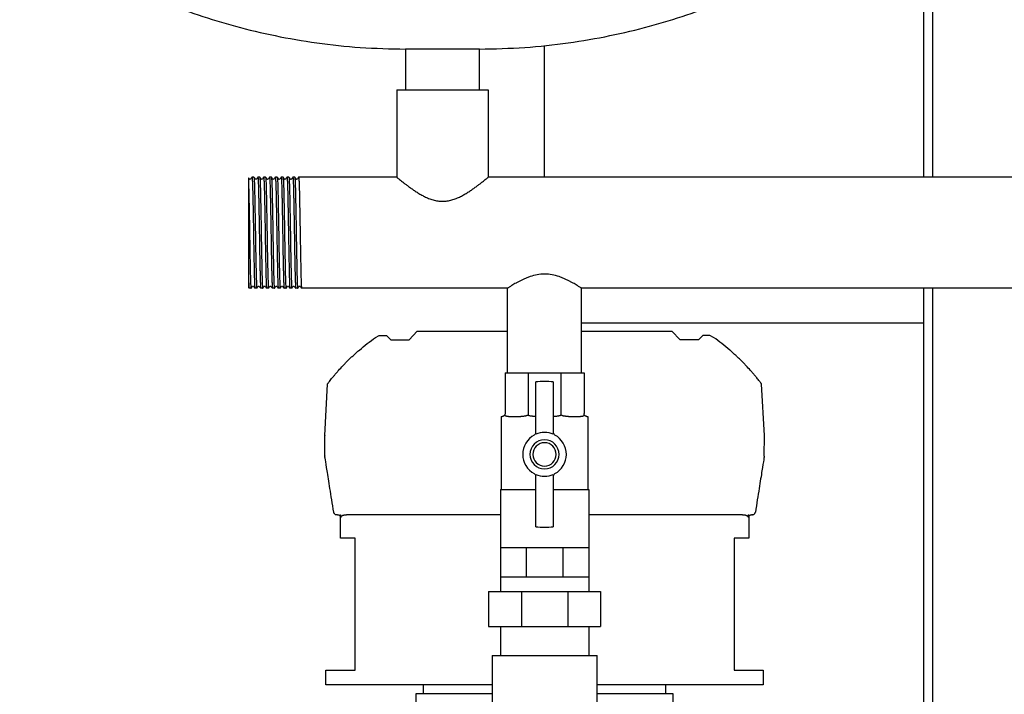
# Model space of a CAD drawing. Header units: millimetres. Extents: x 13 to 1657, y 9 to 889.
# Tile 4 of 6: x 997 to 1335, y 241 to 472. Entities that reach past the tile are written whole.
import ezdxf

# ---------------------------------------------------------------- set-up
doc = ezdxf.new("R2010")
doc.units = ezdxf.units.MM

msp = doc.modelspace()

# ---------------------------------------------------------------- linework, layer by layer
at = {"color": 7, "linetype": 'Continuous', "lineweight": 25}
for p, q in [((1307.39, 768.42), (1307.39, 418.47)), ((1310.39, 768.42), (1310.39, 418.47)), ((1177.39, 418.47), (1177.39, 463.7)), ((1129.69, 462.42), (1129.69, 448.47)), ((1142.39, 462.42), (1129.69, 462.42)), ((1155.09, 462.42), (1142.39, 462.42)), ((1155.09, 448.47), (1155.09, 462.42)), ((1126.69, 448.47), (1126.69, 418.47)), ((1126.69, 448.47), (1158.09, 448.47)), ((1158.09, 448.47), (1158.09, 418.47)), ((1075.89, 415.68), (1075.89, 383.17)), ((1077.05, 418.47), (1077.06, 418.47)), ((1077.72, 418.47), (1077.06, 418.47)), ((1079.05, 418.47), (1079.06, 418.47)), ((1079.72, 418.47), (1079.06, 418.47)), ((1081.05, 418.47), (1081.06, 418.47)), ((1081.72, 418.47), (1081.06, 418.47)), ((1083.05, 418.47), (1083.06, 418.47)), ((1083.72, 418.47), (1083.06, 418.47)), ((1085.05, 418.47), (1085.06, 418.47)), ((1085.72, 418.47), (1085.06, 418.47)), ((1087.05, 418.47), (1087.06, 418.47)), ((1087.72, 418.47), (1087.06, 418.47)), ((1089.05, 418.47), (1089.06, 418.47)), ((1089.72, 418.47), (1089.06, 418.47)), ((1091.05, 418.47), (1091.06, 418.47)), ((1091.72, 418.47), (1091.06, 418.47)), ((1093.05, 418.47), (1093.06, 418.47)), ((1126.69, 418.47), (1093.06, 418.47)), ((1496.69, 418.47), (1158.09, 418.47)), ((1075.84, 380.65), (1076.05, 380.38)), ((1076.71, 380.37), (1076.05, 380.38)), ((1076.71, 380.37), (1076.72, 380.38)), ((1078.71, 380.37), (1078.06, 380.37)), ((1078.71, 380.37), (1078.72, 380.38)), ((1080.71, 380.37), (1080.06, 380.37)), ((1080.71, 380.37), (1080.72, 380.38)), ((1082.71, 380.37), (1082.06, 380.37)), ((1082.71, 380.37), (1082.72, 380.38)), ((1084.71, 380.37), (1084.06, 380.37)), ((1084.71, 380.37), (1084.72, 380.38)), ((1086.71, 380.37), (1086.06, 380.37)), ((1086.71, 380.37), (1086.72, 380.38)), ((1088.71, 380.37), (1088.06, 380.37)), ((1088.71, 380.37), (1088.72, 380.38)), ((1090.71, 380.37), (1090.06, 380.37)), ((1090.71, 380.37), (1090.72, 380.38)), ((1092.71, 380.37), (1092.06, 380.37)), ((1092.71, 380.37), (1092.72, 380.38)), ((1164.69, 380.37), (1094.06, 380.37)), ((1164.69, 351.42), (1164.69, 380.37)), ((1464.69, 380.37), (1190.09, 380.37)), ((1190.09, 351.42), (1190.09, 380.37)), ((1307.39, 380.37), (1307.39, 225.62)), ((1310.39, 380.37), (1310.39, 226.02)), ((1307.39, 368.42), (1190.09, 368.42)), ((1130.91, 362.72), (1133.71, 365.72)), ((1133.71, 365.72), (1164.69, 365.72)), ((1190.09, 365.72), (1221.06, 365.72)), ((1223.86, 362.72), (1221.06, 365.72)), ((1119.41, 363.5), (1120.66, 364.18)), ((1120.66, 364.18), (1123.14, 364.18)), ((1123.14, 364.18), (1124.62, 362.72)), ((1124.62, 362.72), (1130.91, 362.72)), ((1230.15, 362.72), (1223.86, 362.72)), ((1231.63, 364.18), (1230.15, 362.72)), ((1234.12, 364.18), (1231.63, 364.18)), ((1235.36, 363.5), (1234.12, 364.18)), ((1163.84, 351.42), (1171.78, 351.42)), ((1163.84, 351.42), (1163.84, 337.42)), ((1171.78, 351.42), (1171.78, 337.42)), ((1171.78, 351.42), (1183, 351.42)), ((1183, 351.42), (1183, 337.42)), ((1183, 351.42), (1190.93, 351.42)), ((1190.93, 351.42), (1190.93, 337.42)), ((1174.39, 330.3), (1174.39, 348.24)), ((1180.39, 348.24), (1180.39, 330.3)), ((1102.01, 329.85), (1102.93, 347.53)), ((1252.77, 329.85), (1251.84, 347.53)), ((1162.54, 336.42), (1162.54, 311.42)), ((1162.54, 336.42), (1162.84, 336.42)), ((1165, 336.42), (1169.2, 336.42)), ((1185.57, 336.42), (1189.77, 336.42)), ((1191.93, 336.42), (1192.23, 336.42)), ((1192.23, 336.42), (1192.23, 311.42)), ((1102.02, 322.94), (1102, 329.79)), ((1252.76, 322.94), (1252.77, 329.79)), ((1174.39, 298.6), (1174.39, 316.55)), ((1180.39, 316.55), (1180.39, 298.6)), ((1162.24, 311.42), (1162.24, 291.42)), ((1162.24, 311.42), (1174.39, 311.42)), ((1180.39, 311.42), (1192.53, 311.42)), ((1192.53, 311.42), (1192.53, 291.42)), ((1106.39, 302.72), (1106.08, 302.72)), ((1107.39, 294.72), (1107.39, 302.72)), ((1107.39, 302.72), (1107.56, 302.72)), ((1113.89, 302.72), (1109.52, 302.72)), ((1162.24, 302.72), (1113.89, 302.72)), ((1240.89, 302.72), (1192.53, 302.72)), ((1245.25, 302.72), (1240.89, 302.72)), ((1247.21, 302.72), (1247.39, 302.72)), ((1247.39, 302.72), (1247.39, 294.72)), ((1248.69, 302.72), (1248.39, 302.72)), ((1112.39, 294.72), (1107.39, 294.72)), ((1112.39, 249.42), (1112.39, 294.72)), ((1247.39, 294.72), (1242.39, 294.72)), ((1242.39, 294.72), (1242.39, 249.42)), ((1162.24, 291.42), (1162.24, 281.42)), ((1162.24, 291.42), (1166.68, 291.42)), ((1166.68, 291.42), (1171.11, 291.42)), ((1171.11, 291.42), (1171.11, 281.42)), ((1171.11, 291.42), (1177.39, 291.42)), ((1177.39, 291.42), (1183.66, 291.42)), ((1183.66, 291.42), (1183.66, 281.42)), ((1183.66, 291.42), (1188.1, 291.42)), ((1188.1, 291.42), (1192.53, 291.42)), ((1192.53, 291.42), (1192.53, 281.42)), ((1162.24, 281.42), (1162.24, 276.42)), ((1162.24, 281.42), (1166.68, 281.42)), ((1166.68, 281.42), (1171.11, 281.42)), ((1171.11, 281.42), (1177.39, 281.42)), ((1177.39, 281.42), (1183.66, 281.42)), ((1183.66, 281.42), (1188.1, 281.42)), ((1188.1, 281.42), (1192.53, 281.42)), ((1192.53, 281.42), (1192.53, 276.42)), ((1158.22, 276.42), (1158.22, 264.42)), ((1158.22, 276.42), (1169.45, 276.42)), ((1169.45, 276.42), (1169.45, 264.42)), ((1169.45, 276.42), (1185.33, 276.42)), ((1185.33, 276.42), (1185.33, 264.42)), ((1185.33, 276.42), (1196.56, 276.42)), ((1196.56, 276.42), (1196.56, 264.42)), ((1158.22, 264.42), (1169.45, 264.42)), ((1162.24, 264.42), (1162.24, 254.42)), ((1169.45, 264.42), (1185.33, 264.42)), ((1185.33, 264.42), (1196.56, 264.42)), ((1192.53, 264.42), (1192.53, 254.42)), ((1159.39, 254.42), (1159.39, 223.88)), ((1159.39, 254.42), (1177.39, 254.42)), ((1177.39, 254.42), (1195.39, 254.42)), ((1195.39, 223.88), (1195.39, 254.42)), ((1102.39, 244.42), (1102.39, 249.42)), ((1102.39, 249.42), (1112.39, 249.42)), ((1242.39, 249.42), (1252.39, 249.42)), ((1252.39, 249.42), (1252.39, 244.42)), ((1159.39, 244.42), (1102.39, 244.42)), ((1135.89, 241.42), (1135.89, 244.42)), ((1252.39, 244.42), (1195.39, 244.42)), ((1218.89, 244.42), (1218.89, 241.42)), ((1133.39, 230.92), (1133.39, 241.42)), ((1133.39, 241.42), (1136.39, 241.42)), ((1136.39, 241.42), (1159.39, 241.42)), ((1195.39, 241.42), (1218.39, 241.42)), ((1218.39, 241.42), (1221.39, 241.42)), ((1221.39, 241.42), (1221.39, 230.92))]:
    msp.add_line(p, q, dxfattribs=at)
at = {"color": 7, "linetype": 'Continuous', "lineweight": 25, "flags": 128}
for points in [[(1107.56, 301.72), (1107.56, 302.28), (1107.56, 302.72)], [(1247.21, 302.72), (1247.21, 302.16), (1247.21, 301.72)]]:
    msp.add_lwpolyline(points, dxfattribs=at)
at = {"color": 7, "linetype": 'Continuous', "lineweight": 25}
for centre, radius, start, end in [((1177.39, 323.42), 25, 83.1079, 96.8921), ((1173.39, 330.92), 1, 298.0725, 0), ((1177.39, 323.42), 7.5, 66.4218, 113.5782), ((1181.39, 330.92), 1, 180, 241.9275), ((1103, 329.8), 1, 177, 180.1), ((1177.39, 323.42), 7.5, 118.0725, 241.9275), ((1177.39, 323.42), 5, 90, 270), ((1177.39, 323.42), 5, 270, 90), ((1177.39, 323.42), 7.5, 298.0725, 61.9275), ((1251.77, 329.8), 1, 359.9, 3), ((1177.39, 323.42), 4, 90, 270), ((1177.39, 323.42), 4, 270, 90), ((1103.02, 322.94), 1, 180.1, 189.0541), ((1251.76, 322.94), 1, 350.9459, 359.9), ((1173.39, 315.92), 1, 0, 61.9275), ((1177.39, 323.42), 7.5, 246.4218, 270), ((1177.39, 323.42), 7.5, 270, 293.5782), ((1181.39, 315.92), 1, 118.0725, 180), ((1177.39, 323.42), 25, 263.1079, 270), ((1177.39, 323.42), 25, 270, 276.8921)]:
    msp.add_arc(centre, radius, start, end, dxfattribs=at)
for points, knots in [([(997.39, 516.57), (997.47, 515.75), (997.66, 513.95), (998.91, 511.24), (1000.91, 508.13), (1003.89, 504.67), (1008.09, 500.69), (1013.48, 496.42), (1020.09, 491.93), (1027.68, 487.46), (1036.65, 482.87), (1047.02, 478.3), (1058.82, 473.93), (1071.55, 470.07), (1085.11, 466.84), (1099.4, 464.38), (1114.35, 462.74), (1124.52, 462.53), (1129.69, 462.42)], [0, 0, 0, 0, 0.016622, 0.036153, 0.05912, 0.090838, 0.127593, 0.175262, 0.228868, 0.287991, 0.35219, 0.431201, 0.515618, 0.604837, 0.698312, 0.795569, 0.896225, 1, 1, 1, 1]), ([(1155.09, 462.42), (1160.25, 462.53), (1170.43, 462.74), (1185.37, 464.38), (1199.67, 466.84), (1213.23, 470.07), (1225.95, 473.93), (1237.75, 478.3), (1248.13, 482.87), (1257.09, 487.46), (1264.68, 491.93), (1271.29, 496.42), (1276.48, 500.53), (1280.37, 504.18), (1283.17, 507.27), (1285.36, 510.36), (1286.99, 513.4), (1287.26, 515.59), (1287.39, 516.57)], [0, 0, 0, 0, 0.103778, 0.204436, 0.301697, 0.395174, 0.484396, 0.568815, 0.647829, 0.712029, 0.771154, 0.824762, 0.872432, 0.903943, 0.931838, 0.95609, 0.980149, 1, 1, 1, 1]), ([(1075.93, 418.2), (1075.89, 418.17), (1075.89, 418.18), (1075.89, 417.38), (1075.89, 416.25), (1075.89, 415.68)], [0, 0, 0, 0, 0.2351691, 0.6180992, 1, 1, 1, 1]), ([(1075.89, 415.68), (1075.9, 415.14), (1075.92, 414.53), (1075.96, 413.18), (1075.97, 412.44), (1076, 411.26), (1076.01, 410.86), (1076.02, 410.03), (1076.03, 409.6), (1076.06, 408.28), (1076.08, 407.35), (1076.11, 405.42), (1076.13, 404.42), (1076.16, 402.4), (1076.18, 401.38), (1076.21, 399.85), (1076.21, 399.34), (1076.23, 398.33), (1076.24, 397.82), (1076.26, 396.29), (1076.28, 395.27), (1076.32, 393.27), (1076.33, 392.29), (1076.37, 390.42), (1076.39, 389.52), (1076.41, 388.26), (1076.42, 387.86), (1076.44, 387.07), (1076.44, 386.68), (1076.47, 385.56), (1076.49, 384.87), (1076.52, 383.61), (1076.54, 383.05), (1076.58, 382.09), (1076.59, 381.69), (1076.62, 381.2), (1076.63, 381.06), (1076.64, 380.81), (1076.65, 380.71), (1076.68, 380.46), (1076.69, 380.37), (1076.71, 380.37)], [0, 0, 0, 0, 0.0625, 0.0625, 0.125, 0.125, 0.15625, 0.15625, 0.1875, 0.1875, 0.25, 0.25, 0.3125, 0.3125, 0.375, 0.375, 0.40625, 0.40625, 0.4375, 0.4375, 0.5, 0.5, 0.5625, 0.5625, 0.625, 0.625, 0.65625, 0.65625, 0.6875, 0.6875, 0.75, 0.75, 0.8125, 0.8125, 0.875, 0.875, 0.90625, 0.90625, 0.9375, 0.9375, 1, 1, 1, 1]), ([(1076.24, 417.8), (1076.15, 417.91), (1076.05, 418.04), (1075.95, 418.17), (1075.93, 418.2)], [0, 0, 0, 0, 0.842014, 1, 1, 1, 1]), ([(1076.54, 417.8), (1076.49, 417.76), (1076.39, 417.69), (1076.29, 417.76), (1076.24, 417.8)], [0, 0, 0, 0, 0.5000051, 1, 1, 1, 1]), ([(1077.05, 418.47), (1076.97, 418.36), (1076.79, 418.13), (1076.62, 417.91), (1076.54, 417.8)], [0, 0, 0, 0, 0.5000014, 1, 1, 1, 1]), ([(1077.06, 418.47), (1077.08, 418.47), (1077.1, 418.35), (1077.13, 417.98), (1077.14, 417.83), (1077.16, 417.47), (1077.17, 417.27), (1077.21, 416.56), (1077.23, 415.97), (1077.27, 414.57), (1077.29, 413.77), (1077.32, 412.44), (1077.33, 411.98), (1077.35, 411.02), (1077.36, 410.53), (1077.39, 408.99), (1077.41, 407.88), (1077.46, 405.57), (1077.48, 404.35), (1077.52, 401.9), (1077.54, 400.65), (1077.58, 398.2), (1077.6, 396.95), (1077.64, 394.49), (1077.66, 393.28), (1077.71, 390.96), (1077.73, 389.86), (1077.76, 388.32), (1077.77, 387.83), (1077.79, 386.87), (1077.8, 386.41), (1077.83, 385.08), (1077.85, 384.28), (1077.89, 382.88), (1077.92, 382.29), (1077.95, 381.58), (1077.96, 381.37), (1077.98, 381.02), (1077.99, 380.87), (1078.02, 380.5), (1078.04, 380.37), (1078.06, 380.37)], [0, 0, 0, 0, 0.0625, 0.0625, 0.09375, 0.09375, 0.125, 0.125, 0.1875, 0.1875, 0.25, 0.25, 0.28125, 0.28125, 0.3125, 0.3125, 0.375, 0.375, 0.4375, 0.4375, 0.5, 0.5, 0.5625, 0.5625, 0.625, 0.625, 0.6875, 0.6875, 0.71875, 0.71875, 0.75, 0.75, 0.8125, 0.8125, 0.875, 0.875, 0.90625, 0.90625, 0.9375, 0.9375, 1, 1, 1, 1]), ([(1078.24, 417.8), (1078.15, 417.91), (1077.98, 418.13), (1077.81, 418.36), (1077.72, 418.47)], [0, 0, 0, 0, 0.4999987, 1, 1, 1, 1]), ([(1077.72, 418.47), (1077.74, 418.3), (1077.8, 418.05), (1077.88, 416.09), (1077.96, 413.06), (1078.04, 409.06), (1078.13, 404.42), (1078.21, 399.42), (1078.29, 394.43), (1078.38, 389.79), (1078.46, 385.79), (1078.55, 382.76), (1078.63, 380.75), (1078.68, 380.5), (1078.71, 380.37)], [0, 0, 0, 0, 0.077192, 0.160646, 0.245114, 0.328408, 0.41276, 0.496536, 0.580312, 0.664663, 0.747957, 0.832425, 0.91588, 1, 1, 1, 1]), ([(1078.54, 417.8), (1078.49, 417.76), (1078.39, 417.69), (1078.29, 417.76), (1078.24, 417.8)], [0, 0, 0, 0, 0.500005, 1, 1, 1, 1]), ([(1079.05, 418.47), (1078.97, 418.36), (1078.8, 418.13), (1078.62, 417.91), (1078.54, 417.8)], [0, 0, 0, 0, 0.500001, 1, 1, 1, 1]), ([(1079.06, 418.47), (1079.08, 418.47), (1079.1, 418.35), (1079.13, 417.98), (1079.14, 417.83), (1079.16, 417.47), (1079.17, 417.27), (1079.21, 416.56), (1079.23, 415.97), (1079.27, 414.57), (1079.29, 413.77), (1079.32, 412.44), (1079.33, 411.98), (1079.35, 411.02), (1079.36, 410.53), (1079.39, 408.99), (1079.41, 407.88), (1079.46, 405.57), (1079.48, 404.35), (1079.52, 401.9), (1079.54, 400.65), (1079.58, 398.2), (1079.6, 396.95), (1079.64, 394.49), (1079.66, 393.28), (1079.71, 390.96), (1079.73, 389.86), (1079.76, 388.32), (1079.77, 387.83), (1079.79, 386.87), (1079.8, 386.41), (1079.83, 385.08), (1079.85, 384.28), (1079.89, 382.88), (1079.92, 382.29), (1079.95, 381.58), (1079.96, 381.37), (1079.98, 381.02), (1079.99, 380.87), (1080.02, 380.5), (1080.04, 380.37), (1080.06, 380.37)], [0, 0, 0, 0, 0.0625, 0.0625, 0.09375, 0.09375, 0.125, 0.125, 0.1875, 0.1875, 0.25, 0.25, 0.28125, 0.28125, 0.3125, 0.3125, 0.375, 0.375, 0.4375, 0.4375, 0.5, 0.5, 0.5625, 0.5625, 0.625, 0.625, 0.6875, 0.6875, 0.71875, 0.71875, 0.75, 0.75, 0.8125, 0.8125, 0.875, 0.875, 0.90625, 0.90625, 0.9375, 0.9375, 1, 1, 1, 1]), ([(1080.24, 417.8), (1080.15, 417.91), (1079.98, 418.13), (1079.8, 418.36), (1079.72, 418.47)], [0, 0, 0, 0, 0.499999, 1, 1, 1, 1]), ([(1079.72, 418.47), (1079.74, 418.31), (1079.8, 418.06), (1079.88, 416.09), (1079.96, 413.06), (1080.04, 409.06), (1080.13, 404.42), (1080.21, 399.42), (1080.29, 394.43), (1080.38, 389.79), (1080.46, 385.79), (1080.55, 382.76), (1080.63, 380.75), (1080.68, 380.5), (1080.71, 380.37)], [0, 0, 0, 0, 0.0778314, 0.1612285, 0.2456376, 0.3288736, 0.4131668, 0.4968846, 0.5806025, 0.6648957, 0.7481317, 0.8325408, 0.9159379, 1, 1, 1, 1]), ([(1080.54, 417.8), (1080.49, 417.76), (1080.39, 417.69), (1080.29, 417.76), (1080.24, 417.8)], [0, 0, 0, 0, 0.500004, 1, 1, 1, 1]), ([(1081.05, 418.47), (1080.97, 418.36), (1080.8, 418.13), (1080.62, 417.91), (1080.54, 417.8)], [0, 0, 0, 0, 0.500002, 1, 1, 1, 1]), ([(1081.06, 418.47), (1081.08, 418.47), (1081.1, 418.35), (1081.13, 417.98), (1081.14, 417.83), (1081.16, 417.47), (1081.17, 417.27), (1081.21, 416.56), (1081.23, 415.97), (1081.27, 414.57), (1081.29, 413.77), (1081.32, 412.44), (1081.33, 411.98), (1081.35, 411.02), (1081.36, 410.53), (1081.39, 408.99), (1081.41, 407.88), (1081.46, 405.57), (1081.48, 404.35), (1081.52, 401.9), (1081.54, 400.65), (1081.58, 398.2), (1081.6, 396.95), (1081.64, 394.49), (1081.66, 393.28), (1081.71, 390.96), (1081.73, 389.86), (1081.76, 388.32), (1081.77, 387.83), (1081.79, 386.87), (1081.8, 386.41), (1081.83, 385.08), (1081.85, 384.28), (1081.89, 382.88), (1081.92, 382.29), (1081.95, 381.58), (1081.96, 381.37), (1081.98, 381.02), (1081.99, 380.87), (1082.02, 380.5), (1082.04, 380.37), (1082.06, 380.37)], [0, 0, 0, 0, 0.0625, 0.0625, 0.09375, 0.09375, 0.125, 0.125, 0.1875, 0.1875, 0.25, 0.25, 0.28125, 0.28125, 0.3125, 0.3125, 0.375, 0.375, 0.4375, 0.4375, 0.5, 0.5, 0.5625, 0.5625, 0.625, 0.625, 0.6875, 0.6875, 0.71875, 0.71875, 0.75, 0.75, 0.8125, 0.8125, 0.875, 0.875, 0.90625, 0.90625, 0.9375, 0.9375, 1, 1, 1, 1]), ([(1082.24, 417.8), (1082.15, 417.91), (1081.98, 418.13), (1081.81, 418.36), (1081.72, 418.47)], [0, 0, 0, 0, 0.499998, 1, 1, 1, 1]), ([(1081.72, 418.47), (1081.75, 418.3), (1081.8, 418.05), (1081.88, 416.09), (1081.96, 413.06), (1082.04, 409.06), (1082.13, 404.42), (1082.21, 399.42), (1082.29, 394.43), (1082.38, 389.79), (1082.46, 385.79), (1082.55, 382.76), (1082.63, 380.75), (1082.68, 380.5), (1082.71, 380.37)], [0, 0, 0, 0, 0.076808, 0.160298, 0.244801, 0.328129, 0.412516, 0.496326, 0.580137, 0.664524, 0.747852, 0.832355, 0.915845, 1, 1, 1, 1]), ([(1082.54, 417.8), (1082.49, 417.76), (1082.39, 417.69), (1082.29, 417.76), (1082.24, 417.8)], [0, 0, 0, 0, 0.5000036, 1, 1, 1, 1]), ([(1083.05, 418.47), (1082.97, 418.36), (1082.79, 418.13), (1082.62, 417.91), (1082.54, 417.8)], [0, 0, 0, 0, 0.500001, 1, 1, 1, 1]), ([(1083.06, 418.47), (1083.08, 418.47), (1083.1, 418.35), (1083.13, 417.98), (1083.14, 417.83), (1083.16, 417.47), (1083.17, 417.27), (1083.21, 416.56), (1083.23, 415.97), (1083.27, 414.57), (1083.29, 413.77), (1083.32, 412.44), (1083.33, 411.98), (1083.35, 411.02), (1083.36, 410.53), (1083.39, 408.99), (1083.41, 407.88), (1083.46, 405.57), (1083.48, 404.35), (1083.52, 401.9), (1083.54, 400.65), (1083.58, 398.2), (1083.6, 396.95), (1083.64, 394.49), (1083.66, 393.28), (1083.71, 390.96), (1083.73, 389.86), (1083.76, 388.32), (1083.77, 387.83), (1083.79, 386.87), (1083.8, 386.41), (1083.83, 385.08), (1083.85, 384.28), (1083.89, 382.88), (1083.92, 382.29), (1083.95, 381.58), (1083.96, 381.37), (1083.98, 381.02), (1083.99, 380.87), (1084.02, 380.5), (1084.04, 380.37), (1084.06, 380.37)], [0, 0, 0, 0, 0.0625, 0.0625, 0.09375, 0.09375, 0.125, 0.125, 0.1875, 0.1875, 0.25, 0.25, 0.28125, 0.28125, 0.3125, 0.3125, 0.375, 0.375, 0.4375, 0.4375, 0.5, 0.5, 0.5625, 0.5625, 0.625, 0.625, 0.6875, 0.6875, 0.71875, 0.71875, 0.75, 0.75, 0.8125, 0.8125, 0.875, 0.875, 0.90625, 0.90625, 0.9375, 0.9375, 1, 1, 1, 1]), ([(1084.24, 417.8), (1084.15, 417.91), (1083.98, 418.13), (1083.81, 418.36), (1083.72, 418.47)], [0, 0, 0, 0, 0.499999, 1, 1, 1, 1]), ([(1083.72, 418.47), (1083.75, 418.29), (1083.8, 418.05), (1083.88, 416.09), (1083.96, 413.06), (1084.04, 409.06), (1084.13, 404.42), (1084.21, 399.42), (1084.29, 394.43), (1084.38, 389.79), (1084.46, 385.79), (1084.55, 382.76), (1084.63, 380.75), (1084.68, 380.5), (1084.71, 380.37)], [0, 0, 0, 0, 0.076234, 0.159776, 0.244331, 0.327711, 0.41215, 0.496013, 0.579876, 0.664315, 0.747695, 0.832251, 0.915792, 1, 1, 1, 1]), ([(1084.54, 417.8), (1084.49, 417.76), (1084.39, 417.69), (1084.29, 417.76), (1084.24, 417.8)], [0, 0, 0, 0, 0.500003, 1, 1, 1, 1]), ([(1085.05, 418.47), (1084.97, 418.36), (1084.8, 418.13), (1084.62, 417.91), (1084.54, 417.8)], [0, 0, 0, 0, 0.500001, 1, 1, 1, 1]), ([(1085.06, 418.47), (1085.08, 418.47), (1085.1, 418.35), (1085.13, 417.98), (1085.14, 417.83), (1085.16, 417.47), (1085.17, 417.27), (1085.21, 416.56), (1085.23, 415.97), (1085.27, 414.57), (1085.29, 413.77), (1085.32, 412.44), (1085.33, 411.98), (1085.35, 411.02), (1085.36, 410.53), (1085.39, 408.99), (1085.41, 407.88), (1085.46, 405.57), (1085.48, 404.35), (1085.52, 401.9), (1085.54, 400.65), (1085.58, 398.2), (1085.6, 396.95), (1085.64, 394.49), (1085.66, 393.28), (1085.71, 390.96), (1085.73, 389.86), (1085.76, 388.32), (1085.77, 387.83), (1085.79, 386.87), (1085.8, 386.41), (1085.83, 385.08), (1085.85, 384.28), (1085.89, 382.88), (1085.92, 382.29), (1085.95, 381.58), (1085.96, 381.37), (1085.98, 381.02), (1085.99, 380.87), (1086.02, 380.5), (1086.04, 380.37), (1086.06, 380.37)], [0, 0, 0, 0, 0.0625, 0.0625, 0.09375, 0.09375, 0.125, 0.125, 0.1875, 0.1875, 0.25, 0.25, 0.28125, 0.28125, 0.3125, 0.3125, 0.375, 0.375, 0.4375, 0.4375, 0.5, 0.5, 0.5625, 0.5625, 0.625, 0.625, 0.6875, 0.6875, 0.71875, 0.71875, 0.75, 0.75, 0.8125, 0.8125, 0.875, 0.875, 0.90625, 0.90625, 0.9375, 0.9375, 1, 1, 1, 1]), ([(1086.23, 417.8), (1086.15, 417.91), (1085.98, 418.13), (1085.8, 418.36), (1085.72, 418.47)], [0, 0, 0, 0, 0.499999, 1, 1, 1, 1]), ([(1085.72, 418.47), (1085.74, 418.3), (1085.8, 418.05), (1085.88, 416.09), (1085.96, 413.06), (1086.04, 409.06), (1086.13, 404.42), (1086.21, 399.42), (1086.29, 394.43), (1086.38, 389.79), (1086.46, 385.79), (1086.55, 382.76), (1086.63, 380.75), (1086.68, 380.5), (1086.71, 380.37)], [0, 0, 0, 0, 0.077487, 0.160915, 0.245356, 0.328623, 0.412947, 0.496697, 0.580446, 0.66477, 0.748038, 0.832478, 0.915906, 1, 1, 1, 1]), ([(1086.54, 417.8), (1086.49, 417.76), (1086.39, 417.69), (1086.29, 417.76), (1086.23, 417.8)], [0, 0, 0, 0, 0.500002, 1, 1, 1, 1]), ([(1087.05, 418.47), (1086.97, 418.36), (1086.79, 418.13), (1086.62, 417.91), (1086.54, 417.8)], [0, 0, 0, 0, 0.500002, 1, 1, 1, 1]), ([(1087.06, 418.47), (1087.08, 418.47), (1087.1, 418.35), (1087.13, 417.98), (1087.14, 417.83), (1087.16, 417.47), (1087.17, 417.27), (1087.21, 416.56), (1087.23, 415.97), (1087.27, 414.57), (1087.29, 413.77), (1087.32, 412.44), (1087.33, 411.98), (1087.35, 411.02), (1087.36, 410.53), (1087.39, 408.99), (1087.41, 407.88), (1087.46, 405.57), (1087.48, 404.35), (1087.52, 401.9), (1087.54, 400.65), (1087.58, 398.2), (1087.6, 396.95), (1087.64, 394.49), (1087.66, 393.28), (1087.71, 390.96), (1087.73, 389.86), (1087.76, 388.32), (1087.77, 387.83), (1087.79, 386.87), (1087.8, 386.41), (1087.83, 385.08), (1087.85, 384.28), (1087.89, 382.88), (1087.92, 382.29), (1087.95, 381.58), (1087.96, 381.37), (1087.98, 381.02), (1087.99, 380.87), (1088.02, 380.5), (1088.04, 380.37), (1088.06, 380.37)], [0, 0, 0, 0, 0.0625, 0.0625, 0.09375, 0.09375, 0.125, 0.125, 0.1875, 0.1875, 0.25, 0.25, 0.28125, 0.28125, 0.3125, 0.3125, 0.375, 0.375, 0.4375, 0.4375, 0.5, 0.5, 0.5625, 0.5625, 0.625, 0.625, 0.6875, 0.6875, 0.71875, 0.71875, 0.75, 0.75, 0.8125, 0.8125, 0.875, 0.875, 0.90625, 0.90625, 0.9375, 0.9375, 1, 1, 1, 1]), ([(1088.23, 417.8), (1088.15, 417.91), (1087.98, 418.13), (1087.8, 418.36), (1087.72, 418.47)], [0, 0, 0, 0, 0.499999, 1, 1, 1, 1]), ([(1087.72, 418.47), (1087.74, 418.3), (1087.8, 418.05), (1087.88, 416.09), (1087.96, 413.06), (1088.04, 409.06), (1088.13, 404.42), (1088.21, 399.42), (1088.29, 394.43), (1088.38, 389.79), (1088.46, 385.79), (1088.55, 382.76), (1088.63, 380.75), (1088.68, 380.5), (1088.71, 380.37)], [0, 0, 0, 0, 0.077709, 0.161117, 0.245537, 0.328784, 0.413089, 0.496818, 0.580547, 0.664851, 0.748098, 0.832519, 0.915927, 1, 1, 1, 1]), ([(1088.54, 417.8), (1088.49, 417.76), (1088.39, 417.69), (1088.29, 417.76), (1088.23, 417.8)], [0, 0, 0, 0, 0.500002, 1, 1, 1, 1]), ([(1089.05, 418.47), (1088.97, 418.36), (1088.8, 418.13), (1088.62, 417.91), (1088.54, 417.8)], [0, 0, 0, 0, 0.5000012, 1, 1, 1, 1]), ([(1089.06, 418.47), (1089.08, 418.47), (1089.1, 418.35), (1089.13, 417.98), (1089.14, 417.83), (1089.16, 417.47), (1089.17, 417.27), (1089.21, 416.56), (1089.23, 415.97), (1089.27, 414.57), (1089.29, 413.77), (1089.32, 412.44), (1089.33, 411.98), (1089.35, 411.02), (1089.36, 410.53), (1089.39, 408.99), (1089.41, 407.88), (1089.46, 405.57), (1089.48, 404.35), (1089.52, 401.9), (1089.54, 400.65), (1089.58, 398.2), (1089.6, 396.95), (1089.64, 394.49), (1089.66, 393.28), (1089.71, 390.96), (1089.73, 389.86), (1089.76, 388.32), (1089.77, 387.83), (1089.79, 386.87), (1089.8, 386.41), (1089.83, 385.08), (1089.85, 384.28), (1089.89, 382.88), (1089.92, 382.29), (1089.95, 381.58), (1089.96, 381.37), (1089.98, 381.02), (1089.99, 380.87), (1090.02, 380.5), (1090.04, 380.37), (1090.06, 380.37)], [0, 0, 0, 0, 0.0625, 0.0625, 0.09375, 0.09375, 0.125, 0.125, 0.1875, 0.1875, 0.25, 0.25, 0.28125, 0.28125, 0.3125, 0.3125, 0.375, 0.375, 0.4375, 0.4375, 0.5, 0.5, 0.5625, 0.5625, 0.625, 0.625, 0.6875, 0.6875, 0.71875, 0.71875, 0.75, 0.75, 0.8125, 0.8125, 0.875, 0.875, 0.90625, 0.90625, 0.9375, 0.9375, 1, 1, 1, 1]), ([(1090.23, 417.8), (1090.15, 417.91), (1089.98, 418.13), (1089.81, 418.36), (1089.72, 418.47)], [0, 0, 0, 0, 0.499998, 1, 1, 1, 1]), ([(1089.72, 418.47), (1089.75, 418.3), (1089.8, 418.05), (1089.88, 416.09), (1089.96, 413.06), (1090.04, 409.06), (1090.13, 404.42), (1090.21, 399.42), (1090.29, 394.43), (1090.38, 389.79), (1090.46, 385.79), (1090.55, 382.76), (1090.63, 380.75), (1090.68, 380.5), (1090.71, 380.37)], [0, 0, 0, 0, 0.076597, 0.160106, 0.244628, 0.327976, 0.412381, 0.496211, 0.580041, 0.664447, 0.747795, 0.832317, 0.915825, 1, 1, 1, 1]), ([(1090.54, 417.8), (1090.52, 417.78), (1090.48, 417.74), (1090.39, 417.72), (1090.29, 417.74), (1090.25, 417.78), (1090.23, 417.8)], [0, 0, 0, 0, 0.248071, 0.500001, 0.751931, 1, 1, 1, 1]), ([(1091.05, 418.47), (1090.97, 418.36), (1090.8, 418.13), (1090.62, 417.91), (1090.54, 417.8)], [0, 0, 0, 0, 0.500002, 1, 1, 1, 1]), ([(1091.06, 418.47), (1091.08, 418.47), (1091.1, 418.35), (1091.13, 417.98), (1091.14, 417.83), (1091.16, 417.47), (1091.17, 417.27), (1091.21, 416.56), (1091.23, 415.97), (1091.27, 414.57), (1091.29, 413.77), (1091.32, 412.44), (1091.33, 411.98), (1091.35, 411.02), (1091.36, 410.53), (1091.39, 408.99), (1091.41, 407.88), (1091.46, 405.57), (1091.48, 404.35), (1091.52, 401.9), (1091.54, 400.65), (1091.58, 398.2), (1091.6, 396.95), (1091.64, 394.49), (1091.66, 393.28), (1091.71, 390.96), (1091.73, 389.86), (1091.76, 388.32), (1091.77, 387.83), (1091.79, 386.87), (1091.8, 386.41), (1091.83, 385.08), (1091.85, 384.28), (1091.89, 382.88), (1091.92, 382.29), (1091.95, 381.58), (1091.96, 381.37), (1091.98, 381.02), (1091.99, 380.87), (1092.02, 380.5), (1092.04, 380.37), (1092.06, 380.37)], [0, 0, 0, 0, 0.0625, 0.0625, 0.09375, 0.09375, 0.125, 0.125, 0.1875, 0.1875, 0.25, 0.25, 0.28125, 0.28125, 0.3125, 0.3125, 0.375, 0.375, 0.4375, 0.4375, 0.5, 0.5, 0.5625, 0.5625, 0.625, 0.625, 0.6875, 0.6875, 0.71875, 0.71875, 0.75, 0.75, 0.8125, 0.8125, 0.875, 0.875, 0.90625, 0.90625, 0.9375, 0.9375, 1, 1, 1, 1]), ([(1092.23, 417.8), (1092.15, 417.91), (1091.98, 418.13), (1091.81, 418.36), (1091.72, 418.47)], [0, 0, 0, 0, 0.499999, 1, 1, 1, 1]), ([(1091.72, 418.47), (1091.75, 418.29), (1091.8, 418.05), (1091.88, 416.09), (1091.96, 413.06), (1092.04, 409.06), (1092.13, 404.42), (1092.21, 399.42), (1092.29, 394.43), (1092.38, 389.79), (1092.46, 385.79), (1092.55, 382.76), (1092.63, 380.75), (1092.68, 380.5), (1092.71, 380.37)], [0, 0, 0, 0, 0.076342, 0.159873, 0.244419, 0.327789, 0.412219, 0.496072, 0.579925, 0.664354, 0.747725, 0.83227, 0.915802, 1, 1, 1, 1]), ([(1092.54, 417.8), (1092.52, 417.78), (1092.48, 417.74), (1092.39, 417.72), (1092.29, 417.74), (1092.25, 417.78), (1092.23, 417.8)], [0, 0, 0, 0, 0.248065, 0.5, 0.751936, 1, 1, 1, 1]), ([(1093.05, 418.47), (1092.97, 418.36), (1092.79, 418.13), (1092.62, 417.91), (1092.54, 417.8)], [0, 0, 0, 0, 0.500001, 1, 1, 1, 1]), ([(1093.06, 418.47), (1093.08, 418.47), (1093.1, 418.35), (1093.13, 417.98), (1093.14, 417.83), (1093.16, 417.47), (1093.17, 417.27), (1093.21, 416.56), (1093.23, 415.97), (1093.27, 414.57), (1093.29, 413.77), (1093.32, 412.44), (1093.33, 411.98), (1093.35, 411.02), (1093.36, 410.53), (1093.39, 408.99), (1093.41, 407.88), (1093.46, 405.57), (1093.48, 404.35), (1093.52, 401.9), (1093.54, 400.65), (1093.58, 398.2), (1093.6, 396.95), (1093.64, 394.49), (1093.66, 393.28), (1093.71, 390.96), (1093.73, 389.86), (1093.76, 388.32), (1093.77, 387.83), (1093.79, 386.87), (1093.8, 386.41), (1093.83, 385.08), (1093.85, 384.28), (1093.89, 382.88), (1093.92, 382.29), (1093.95, 381.58), (1093.96, 381.37), (1093.98, 381.02), (1093.99, 380.87), (1094.02, 380.5), (1094.04, 380.37), (1094.06, 380.37)], [0, 0, 0, 0, 0.0625, 0.0625, 0.09375, 0.09375, 0.125, 0.125, 0.1875, 0.1875, 0.25, 0.25, 0.28125, 0.28125, 0.3125, 0.3125, 0.375, 0.375, 0.4375, 0.4375, 0.5, 0.5, 0.5625, 0.5625, 0.625, 0.625, 0.6875, 0.6875, 0.71875, 0.71875, 0.75, 0.75, 0.8125, 0.8125, 0.875, 0.875, 0.90625, 0.90625, 0.9375, 0.9375, 1, 1, 1, 1]), ([(1126.69, 418.47), (1126.69, 418.47), (1126.69, 418.47), (1126.7, 418.46), (1126.72, 418.44), (1126.75, 418.42), (1126.79, 418.39), (1126.84, 418.35), (1126.89, 418.31), (1126.95, 418.25), (1127.1, 418.13), (1127.41, 417.88), (1127.97, 417.43), (1128.66, 416.88), (1129.45, 416.27), (1130.36, 415.57), (1131.36, 414.84), (1132.29, 414.2), (1133.05, 413.69), (1133.88, 413.16), (1134.92, 412.53), (1136.25, 411.82), (1137.62, 411.19), (1139.13, 410.66), (1140.73, 410.3), (1142.37, 410.17), (1144.02, 410.3), (1145.61, 410.65), (1147.13, 411.18), (1148.55, 411.83), (1149.88, 412.55), (1150.92, 413.17), (1151.71, 413.68), (1152.28, 414.06), (1152.84, 414.44), (1153.57, 414.96), (1154.4, 415.57), (1155.32, 416.26), (1156.1, 416.87), (1156.8, 417.43), (1157.35, 417.87), (1157.69, 418.15), (1157.87, 418.3), (1157.97, 418.38), (1158.04, 418.43), (1158.08, 418.47), (1158.08, 418.47), (1158.09, 418.47)], [0, 0, 0, 0, 0.006877, 0.013767, 0.020673, 0.027598, 0.034544, 0.041514, 0.048509, 0.055533, 0.062587, 0.093241, 0.125188, 0.155394, 0.187758, 0.216897, 0.249984, 0.281109, 0.296777, 0.312449, 0.346414, 0.374556, 0.405684, 0.437121, 0.468387, 0.499826, 0.530993, 0.562431, 0.59363, 0.624988, 0.656269, 0.68736, 0.702921, 0.718498, 0.734029, 0.74986, 0.78292, 0.81203, 0.844328, 0.874474, 0.906366, 0.936967, 0.949735, 0.962408, 0.975, 0.987526, 1, 1, 1, 1]), ([(1190.09, 380.37), (1190.09, 380.37), (1190.08, 380.38), (1190.07, 380.38), (1190.05, 380.4), (1190.02, 380.42), (1189.99, 380.44), (1189.94, 380.47), (1189.89, 380.5), (1189.77, 380.58), (1189.53, 380.74), (1189.1, 381.02), (1188.56, 381.36), (1187.91, 381.75), (1187.17, 382.18), (1186.35, 382.64), (1185.46, 383.1), (1184.49, 383.55), (1183.46, 383.99), (1181.99, 384.53), (1179.98, 385.06), (1177.4, 385.31), (1174.82, 385.07), (1172.81, 384.53), (1171.33, 384), (1170.29, 383.56), (1169.32, 383.1), (1168.42, 382.64), (1167.6, 382.18), (1166.86, 381.75), (1166.22, 381.36), (1165.67, 381.02), (1165.24, 380.74), (1164.98, 380.57), (1164.83, 380.47), (1164.75, 380.41), (1164.7, 380.38), (1164.69, 380.38), (1164.69, 380.37)], [0, 0, 0, 0, 0.007714, 0.015449, 0.023205, 0.030987, 0.038795, 0.046632, 0.054499, 0.0624, 0.09305, 0.125009, 0.155028, 0.187503, 0.218805, 0.249971, 0.281259, 0.312579, 0.34364, 0.374696, 0.437235, 0.499736, 0.562018, 0.624604, 0.656043, 0.687337, 0.718591, 0.750012, 0.781234, 0.812308, 0.844861, 0.874947, 0.906817, 0.937385, 0.953209, 0.968908, 0.984499, 1, 1, 1, 1]), ([(1075.89, 383.17), (1075.89, 382.6), (1075.89, 381.47), (1075.89, 380.67), (1075.89, 380.68), (1075.84, 380.65)], [0, 0, 0, 0, 0.383723, 0.764512, 1, 1, 1, 1]), ([(1075.89, 383.17), (1075.9, 382.7), (1075.94, 381.76), (1075.99, 380.7), (1076.03, 380.53), (1076.05, 380.38)], [0, 0, 0, 0, 0.293686, 0.583709, 1, 1, 1, 1]), ([(1076.72, 380.38), (1076.81, 380.49), (1076.98, 380.72), (1077.15, 380.94), (1077.24, 381.05)], [0, 0, 0, 0, 0.500001, 1, 1, 1, 1]), ([(1077.24, 381.05), (1077.29, 381.09), (1077.39, 381.16), (1077.49, 381.09), (1077.54, 381.05)], [0, 0, 0, 0, 0.4999952, 1, 1, 1, 1]), ([(1077.54, 381.05), (1077.62, 380.94), (1077.8, 380.72), (1077.97, 380.49), (1078.05, 380.38)], [0, 0, 0, 0, 0.4999987, 1, 1, 1, 1]), ([(1078.72, 380.38), (1078.8, 380.49), (1078.98, 380.71), (1079.15, 380.94), (1079.23, 381.05)], [0, 0, 0, 0, 0.500001, 1, 1, 1, 1]), ([(1079.23, 381.05), (1079.29, 381.09), (1079.39, 381.16), (1079.49, 381.09), (1079.54, 381.05)], [0, 0, 0, 0, 0.499996, 1, 1, 1, 1]), ([(1079.54, 381.05), (1079.62, 380.94), (1079.8, 380.71), (1079.97, 380.49), (1080.05, 380.38)], [0, 0, 0, 0, 0.499999, 1, 1, 1, 1]), ([(1080.72, 380.38), (1080.8, 380.49), (1080.98, 380.71), (1081.15, 380.94), (1081.23, 381.05)], [0, 0, 0, 0, 0.500002, 1, 1, 1, 1]), ([(1081.23, 381.05), (1081.29, 381.09), (1081.39, 381.16), (1081.49, 381.09), (1081.54, 381.05)], [0, 0, 0, 0, 0.499996, 1, 1, 1, 1]), ([(1081.54, 381.05), (1081.62, 380.94), (1081.79, 380.72), (1081.97, 380.49), (1082.05, 380.38)], [0, 0, 0, 0, 0.499999, 1, 1, 1, 1]), ([(1082.72, 380.38), (1082.81, 380.49), (1082.98, 380.72), (1083.15, 380.94), (1083.24, 381.05)], [0, 0, 0, 0, 0.500001, 1, 1, 1, 1]), ([(1083.24, 381.05), (1083.29, 381.09), (1083.39, 381.16), (1083.49, 381.09), (1083.54, 381.05)], [0, 0, 0, 0, 0.499997, 1, 1, 1, 1]), ([(1083.54, 381.05), (1083.62, 380.94), (1083.8, 380.71), (1083.97, 380.49), (1084.05, 380.38)], [0, 0, 0, 0, 0.499999, 1, 1, 1, 1]), ([(1084.72, 380.38), (1084.81, 380.49), (1084.98, 380.72), (1085.15, 380.94), (1085.24, 381.05)], [0, 0, 0, 0, 0.500001, 1, 1, 1, 1]), ([(1085.24, 381.05), (1085.29, 381.09), (1085.39, 381.16), (1085.49, 381.09), (1085.54, 381.05)], [0, 0, 0, 0, 0.4999972, 1, 1, 1, 1]), ([(1085.54, 381.05), (1085.62, 380.94), (1085.8, 380.71), (1085.97, 380.49), (1086.05, 380.38)], [0, 0, 0, 0, 0.499998, 1, 1, 1, 1]), ([(1086.72, 380.38), (1086.8, 380.49), (1086.98, 380.71), (1087.15, 380.94), (1087.23, 381.05)], [0, 0, 0, 0, 0.5000014, 1, 1, 1, 1]), ([(1087.23, 381.05), (1087.29, 381.09), (1087.39, 381.16), (1087.49, 381.09), (1087.54, 381.05)], [0, 0, 0, 0, 0.499998, 1, 1, 1, 1]), ([(1087.54, 381.05), (1087.62, 380.94), (1087.79, 380.72), (1087.97, 380.49), (1088.05, 380.38)], [0, 0, 0, 0, 0.499999, 1, 1, 1, 1]), ([(1088.72, 380.38), (1088.81, 380.49), (1088.98, 380.71), (1089.15, 380.94), (1089.23, 381.05)], [0, 0, 0, 0, 0.500002, 1, 1, 1, 1]), ([(1089.23, 381.05), (1089.25, 381.07), (1089.29, 381.11), (1089.39, 381.13), (1089.48, 381.11), (1089.52, 381.07), (1089.54, 381.05)], [0, 0, 0, 0, 0.248074, 0.499999, 0.751924, 1, 1, 1, 1]), ([(1089.54, 381.05), (1089.62, 380.94), (1089.8, 380.71), (1089.97, 380.49), (1090.05, 380.38)], [0, 0, 0, 0, 0.499999, 1, 1, 1, 1]), ([(1090.72, 380.38), (1090.81, 380.49), (1090.98, 380.72), (1091.15, 380.94), (1091.24, 381.05)], [0, 0, 0, 0, 0.500001, 1, 1, 1, 1]), ([(1091.24, 381.05), (1091.25, 381.07), (1091.29, 381.11), (1091.39, 381.13), (1091.48, 381.11), (1091.52, 381.07), (1091.54, 381.05)], [0, 0, 0, 0, 0.248066, 0.4999992, 0.7519328, 1, 1, 1, 1]), ([(1091.54, 381.05), (1091.62, 380.94), (1091.79, 380.72), (1091.97, 380.49), (1092.05, 380.38)], [0, 0, 0, 0, 0.499998, 1, 1, 1, 1]), ([(1092.72, 380.38), (1092.81, 380.49), (1092.98, 380.71), (1093.15, 380.94), (1093.24, 381.05)], [0, 0, 0, 0, 0.500001, 1, 1, 1, 1]), ([(1093.24, 381.05), (1093.25, 381.07), (1093.29, 381.11), (1093.39, 381.13), (1093.48, 381.11), (1093.52, 381.07), (1093.54, 381.05)], [0, 0, 0, 0, 0.248063, 0.4999998, 0.7519367, 1, 1, 1, 1]), ([(1093.54, 381.05), (1093.62, 380.94), (1093.8, 380.72), (1093.97, 380.49), (1094.05, 380.38)], [0, 0, 0, 0, 0.4999987, 1, 1, 1, 1]), ([(1102.93, 347.53), (1102.93, 347.53), (1102.93, 347.53), (1102.94, 347.55), (1102.96, 347.57), (1102.98, 347.6), (1103.01, 347.63), (1103.05, 347.68), (1103.09, 347.74), (1103.14, 347.8), (1103.19, 347.87), (1103.33, 348.05), (1103.6, 348.41), (1104.08, 349.02), (1104.65, 349.73), (1105.28, 350.49), (1105.97, 351.31), (1106.96, 352.44), (1108.03, 353.62), (1109.17, 354.8), (1110.07, 355.7), (1110.99, 356.59), (1111.78, 357.33), (1112.42, 357.92), (1112.91, 358.35), (1113.4, 358.78), (1113.72, 359.07), (1113.89, 359.21)], [0, 0, 0, 0, 0.012261, 0.024518, 0.036791, 0.049102, 0.061472, 0.07392, 0.086468, 0.099135, 0.111941, 0.124903, 0.185589, 0.250113, 0.310907, 0.375035, 0.436451, 0.500087, 0.624469, 0.687021, 0.74985, 0.812642, 0.875038, 0.906629, 0.937962, 0.969073, 1, 1, 1, 1]), ([(1251.84, 347.53), (1251.84, 347.53), (1251.84, 347.53), (1251.83, 347.55), (1251.81, 347.57), (1251.79, 347.6), (1251.76, 347.63), (1251.73, 347.68), (1251.68, 347.74), (1251.64, 347.8), (1251.58, 347.87), (1251.45, 348.05), (1251.17, 348.41), (1250.7, 349.01), (1250.13, 349.72), (1249.51, 350.48), (1248.81, 351.3), (1247.83, 352.43), (1246.74, 353.62), (1245.6, 354.8), (1244.68, 355.72), (1243.76, 356.62), (1242.96, 357.36), (1242.33, 357.94), (1241.84, 358.38), (1241.36, 358.8), (1241.04, 359.07), (1240.89, 359.21)], [0, 0, 0, 0, 0.012117, 0.024284, 0.036513, 0.048818, 0.06121, 0.073701, 0.086304, 0.099031, 0.111892, 0.124898, 0.184763, 0.250107, 0.309389, 0.375028, 0.433855, 0.500081, 0.624465, 0.68709, 0.749847, 0.81764, 0.875036, 0.908188, 0.940062, 0.970664, 1, 1, 1, 1]), ([(1163.67, 336.87), (1163.66, 336.85), (1163.63, 336.81), (1163.58, 336.75), (1163.53, 336.7), (1163.48, 336.66), (1163.43, 336.61), (1163.37, 336.58), (1163.32, 336.54), (1163.26, 336.51), (1163.15, 336.47), (1163, 336.43), (1162.9, 336.43), (1162.84, 336.42)], [0, 0, 0, 0, 0.04356, 0.089837, 0.139005, 0.191208, 0.246567, 0.305183, 0.367141, 0.432514, 0.501363, 0.727544, 1, 1, 1, 1]), ([(1163.84, 337.42), (1163.84, 337.33), (1163.83, 337.23), (1163.77, 337.04), (1163.73, 336.95), (1163.67, 336.87)], [0, 0, 0, 0, 0.5, 0.5, 1, 1, 1, 1]), ([(1165, 336.42), (1164.94, 336.42), (1164.82, 336.43), (1164.66, 336.43), (1164.52, 336.45), (1164.38, 336.46), (1164.25, 336.49), (1164.11, 336.53), (1163.97, 336.59), (1163.85, 336.67), (1163.75, 336.76), (1163.7, 336.83), (1163.67, 336.87)], [0, 0, 0, 0, 0.1146723, 0.2218736, 0.3216419, 0.4140242, 0.4990802, 0.6203924, 0.7306185, 0.8301956, 0.9197172, 1, 1, 1, 1]), ([(1171.71, 336.87), (1171.67, 336.85), (1171.6, 336.81), (1171.49, 336.75), (1171.36, 336.7), (1171.23, 336.66), (1171.09, 336.61), (1170.94, 336.58), (1170.78, 336.54), (1170.62, 336.51), (1170.31, 336.47), (1169.83, 336.43), (1169.42, 336.43), (1169.2, 336.42)], [0, 0, 0, 0, 0.04356, 0.089837, 0.139005, 0.191208, 0.246567, 0.305183, 0.367141, 0.432514, 0.501363, 0.727544, 1, 1, 1, 1]), ([(1171.78, 337.42), (1171.78, 337.33), (1171.77, 337.23), (1171.75, 337.04), (1171.73, 336.95), (1171.71, 336.87)], [0, 0, 0, 0, 0.5, 0.5, 1, 1, 1, 1]), ([(1174.42, 336.42), (1174.31, 336.42), (1174.1, 336.43), (1173.8, 336.43), (1173.52, 336.45), (1173.26, 336.46), (1172.98, 336.49), (1172.69, 336.53), (1172.4, 336.59), (1172.13, 336.67), (1171.9, 336.76), (1171.77, 336.83), (1171.71, 336.87)], [0, 0, 0, 0, 0.114672, 0.221874, 0.321642, 0.414024, 0.49908, 0.620392, 0.730619, 0.830196, 0.919717, 1, 1, 1, 1]), ([(1183.07, 336.87), (1183.03, 336.85), (1182.96, 336.81), (1182.85, 336.75), (1182.72, 336.7), (1182.59, 336.66), (1182.44, 336.61), (1182.29, 336.58), (1182.12, 336.54), (1181.94, 336.51), (1181.61, 336.47), (1181.08, 336.43), (1180.61, 336.43), (1180.36, 336.42)], [0, 0, 0, 0, 0.04356, 0.089837, 0.139005, 0.191208, 0.246567, 0.305183, 0.367141, 0.432514, 0.501363, 0.727544, 1, 1, 1, 1]), ([(1183, 337.42), (1183, 337.33), (1183, 337.23), (1183.03, 337.04), (1183.04, 336.95), (1183.07, 336.87)], [0, 0, 0, 0, 0.5, 0.5, 1, 1, 1, 1]), ([(1185.57, 336.42), (1185.48, 336.42), (1185.3, 336.43), (1185.03, 336.43), (1184.78, 336.45), (1184.55, 336.46), (1184.3, 336.49), (1184.03, 336.53), (1183.75, 336.59), (1183.49, 336.67), (1183.27, 336.76), (1183.13, 336.83), (1183.07, 336.87)], [0, 0, 0, 0, 0.1146723, 0.2218736, 0.3216419, 0.4140242, 0.4990802, 0.6203924, 0.7306185, 0.8301956, 0.9197172, 1, 1, 1, 1]), ([(1191.1, 336.87), (1191.09, 336.85), (1191.06, 336.81), (1191.01, 336.75), (1190.96, 336.7), (1190.9, 336.66), (1190.83, 336.61), (1190.76, 336.58), (1190.68, 336.54), (1190.6, 336.51), (1190.44, 336.47), (1190.17, 336.43), (1189.91, 336.43), (1189.77, 336.42)], [0, 0, 0, 0, 0.04356, 0.089837, 0.139005, 0.191208, 0.246567, 0.305183, 0.367141, 0.432514, 0.501363, 0.727544, 1, 1, 1, 1]), ([(1191.1, 336.87), (1191.05, 336.95), (1191, 337.04), (1190.95, 337.23), (1190.93, 337.33), (1190.93, 337.42)], [0, 0, 0, 0, 0.5, 0.5, 1, 1, 1, 1]), ([(1191.93, 336.42), (1191.91, 336.42), (1191.86, 336.43), (1191.79, 336.43), (1191.72, 336.45), (1191.65, 336.46), (1191.56, 336.49), (1191.47, 336.53), (1191.37, 336.59), (1191.27, 336.67), (1191.18, 336.76), (1191.13, 336.83), (1191.1, 336.87)], [0, 0, 0, 0, 0.114672, 0.221874, 0.321642, 0.414024, 0.49908, 0.620392, 0.730619, 0.830196, 0.919717, 1, 1, 1, 1]), ([(1105.09, 303.57), (1104.62, 306.53), (1104.18, 309.27), (1103.42, 314.07), (1103.09, 316.13), (1102.56, 319.46), (1102.36, 320.72), (1102.09, 322.38), (1102.03, 322.78), (1102.03, 322.78)], [0, 0, 0, 0, 0.25, 0.25, 0.5, 0.5, 0.75, 0.75, 1, 1, 1, 1]), ([(1252.74, 322.78), (1252.74, 322.78), (1252.68, 322.38), (1252.41, 320.72), (1252.21, 319.46), (1251.68, 316.13), (1251.35, 314.07), (1250.59, 309.27), (1250.15, 306.53), (1249.68, 303.57)], [0, 0, 0, 0, 0.25, 0.25, 0.5, 0.5, 0.75, 0.75, 1, 1, 1, 1]), ([(1105.5, 302.91), (1105.48, 302.92), (1105.44, 302.96), (1105.38, 303.01), (1105.32, 303.07), (1105.27, 303.14), (1105.21, 303.23), (1105.13, 303.37), (1105.11, 303.5), (1105.09, 303.57)], [0, 0, 0, 0, 0.086633, 0.179872, 0.279809, 0.386523, 0.500074, 0.70807, 1, 1, 1, 1]), ([(1105.5, 302.91), (1105.52, 302.89), (1105.56, 302.87), (1105.63, 302.83), (1105.7, 302.8), (1105.8, 302.76), (1105.92, 302.73), (1106.03, 302.73), (1106.08, 302.72)], [0, 0, 0, 0, 0.122878, 0.246689, 0.371884, 0.498896, 0.750005, 1, 1, 1, 1]), ([(1106.39, 302.72), (1106.42, 302.72), (1106.47, 302.72), (1106.56, 302.71), (1106.64, 302.69), (1106.76, 302.66), (1106.9, 302.59), (1107.05, 302.48), (1107.19, 302.33), (1107.28, 302.18), (1107.33, 302.05), (1107.36, 301.94), (1107.38, 301.84), (1107.39, 301.76), (1107.39, 301.72)], [0, 0, 0, 0, 0.063651, 0.126213, 0.187991, 0.249302, 0.376588, 0.499132, 0.626656, 0.749435, 0.812116, 0.874391, 0.937388, 1, 1, 1, 1]), ([(1107.56, 301.72), (1107.56, 301.75), (1107.56, 301.79), (1107.57, 301.85), (1107.59, 301.92), (1107.61, 301.98), (1107.65, 302.06), (1107.72, 302.17), (1107.86, 302.31), (1108.07, 302.45), (1108.35, 302.58), (1108.69, 302.66), (1109.09, 302.72), (1109.37, 302.72), (1109.52, 302.72)], [0, 0, 0, 0, 0.024509, 0.049033, 0.073912, 0.099468, 0.126002, 0.185984, 0.251527, 0.368049, 0.501645, 0.649783, 0.815385, 1, 1, 1, 1]), ([(1245.25, 302.72), (1245.33, 302.72), (1245.48, 302.72), (1245.69, 302.71), (1245.9, 302.69), (1246.09, 302.66), (1246.26, 302.62), (1246.47, 302.55), (1246.71, 302.45), (1246.91, 302.31), (1247.05, 302.17), (1247.13, 302.05), (1247.18, 301.94), (1247.21, 301.83), (1247.21, 301.76), (1247.21, 301.72)], [0, 0, 0, 0, 0.09473, 0.184561, 0.269643, 0.350152, 0.426298, 0.498326, 0.631992, 0.748617, 0.814174, 0.874219, 0.917797, 0.959226, 1, 1, 1, 1]), ([(1247.39, 301.72), (1247.39, 301.75), (1247.39, 301.81), (1247.4, 301.9), (1247.42, 301.98), (1247.45, 302.07), (1247.49, 302.19), (1247.58, 302.33), (1247.72, 302.48), (1247.87, 302.59), (1248.04, 302.67), (1248.21, 302.72), (1248.33, 302.72), (1248.39, 302.72)], [0, 0, 0, 0, 0.049939, 0.099382, 0.148872, 0.198948, 0.250132, 0.372681, 0.500013, 0.622659, 0.750115, 0.873467, 1, 1, 1, 1]), ([(1248.69, 302.72), (1248.73, 302.73), (1248.8, 302.73), (1248.9, 302.74), (1249.01, 302.77), (1249.14, 302.82), (1249.23, 302.88), (1249.27, 302.91)], [0, 0, 0, 0, 0.165958, 0.331959, 0.498952, 0.752233, 1, 1, 1, 1]), ([(1249.27, 302.91), (1249.29, 302.92), (1249.33, 302.95), (1249.39, 303.01), (1249.45, 303.07), (1249.5, 303.14), (1249.55, 303.21), (1249.6, 303.29), (1249.64, 303.39), (1249.67, 303.48), (1249.68, 303.55), (1249.68, 303.57)], [0, 0, 0, 0, 0.083697, 0.175739, 0.276081, 0.384605, 0.501121, 0.611645, 0.750604, 0.914626, 1, 1, 1, 1])]:
    msp.add_open_spline(points, degree=3, knots=knots, dxfattribs=at)
for points in [[(1113.89, 359.21), (1115.66, 360.72), (1117.51, 362.16), (1119.41, 363.5)], [(1240.89, 359.21), (1239.11, 360.72), (1237.27, 362.16), (1235.36, 363.5)]]:
    msp.add_open_spline(points, degree=3, dxfattribs=at)

doc.saveas('drawing.dxf')
